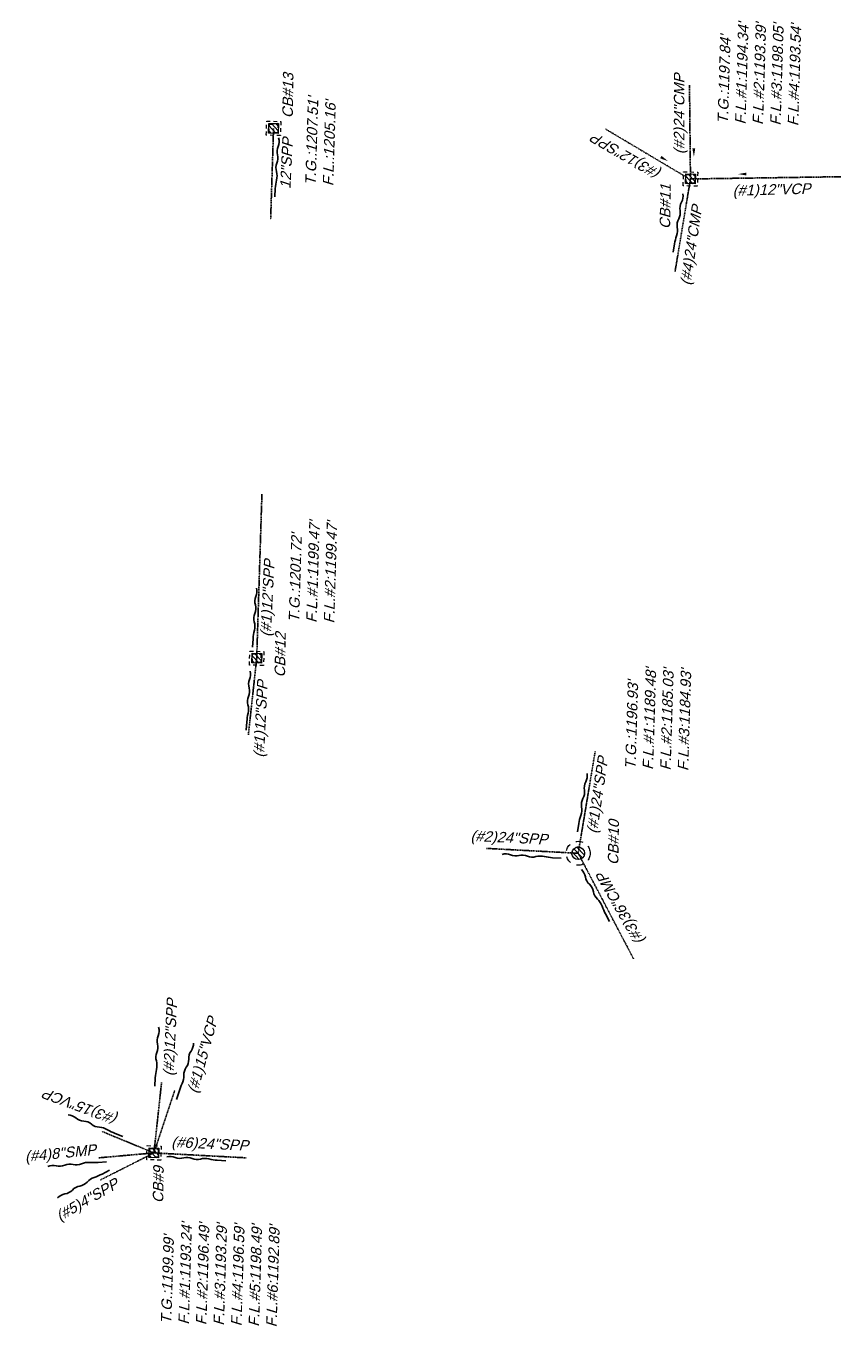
# Model space of a CAD drawing. Header units: feet. Extents: x 2383222 to 2387584, y 226448 to 228557.
# Tile 3 of 14: x 2383276 to 2383470, y 227231 to 227540. Entities that reach past the tile are written whole.
import ezdxf

# ---------------------------------------------------------------- set-up
doc = ezdxf.new("R2010")
doc.units = ezdxf.units.FT
doc.header["$MEASUREMENT"] = 0
doc.linetypes.add('OhDOT_USTN5', pattern=[0.11, 0.055, -0.055])
doc.linetypes.add('REDO_Drainage01', pattern=[1.6, 0.85, -0.75])
for name, color, linetype in [('DR_X_Cells', 121, 'Continuous'), ('DR_X_Storm_Sewer', 151, 'OhDOT_USTN5'), ('DR_X_Text', 7, 'Continuous')]:
    doc.layers.add(name, color=color, linetype=linetype)
doc.layers.add('SC_Scratch7', color=140, linetype='Continuous', plot=False)
doc.styles.add('Slanted Normal (0.125) Font 31', font='arial.ttf', dxfattribs={"oblique": 15, "height": 0.125})

# ---------------------------------------------------------------- blocks, each defined once
blk = doc.blocks.new('CB7-X')
at = {"layer": 'Defpoints', "color": 20, "linetype": 'REDO_Drainage01', "lineweight": 0}
blk.add_circle((0, 0), 0.75, dxfattribs=at)
at = {"layer": 'DR_X_Cells', "color": 151, "linetype": 'Continuous', "lineweight": 0}
for p, q in [((-0.73, -0.15), (0.15, 0.73)), ((-0.54, -0.52), (0.52, 0.54)), ((-0.18, -0.73), (0.73, 0.18))]:
    blk.add_line(p, q, dxfattribs=at)
at = {"layer": 'DR_X_Cells', "color": 151, "linetype": 'REDO_Drainage01', "lineweight": 0}
blk.add_circle((0, 0), 1.42, dxfattribs=at)
at = {"layer": 'DR_X_Cells', "color": 151, "linetype": 'Continuous', "lineweight": 0}
blk.add_circle((0, 0), 0.75, dxfattribs=at)
blk = doc.blocks.new('CB22B-X')
at = {"layer": 'Defpoints', "color": 20, "linetype": 'REDO_Drainage01', "lineweight": 0}
blk.add_lwpolyline([(-1, 1), (1, 1), (1, -1), (-1, -1), (-1, 1)], close=True, dxfattribs=at)
at = {"layer": 'DR_X_Cells', "color": 151, "linetype": 'Continuous', "lineweight": 0}
for p, q in [((-1.15, -0.61), (0.61, 1.15)), ((-1.15, 0.52), (-0.52, 1.15)), ((-0.55, -1.15), (1.15, 0.55)), ((0.58, -1.15), (1.15, -0.58))]:
    blk.add_line(p, q, dxfattribs=at)
at = {"layer": 'DR_X_Cells', "color": 151, "linetype": 'REDO_Drainage01', "lineweight": 0}
blk.add_lwpolyline([(-1.67, 1.67), (1.67, 1.67), (1.67, -1.67), (-1.67, -1.67), (-1.67, 1.67)], close=True, dxfattribs=at)
at = {"layer": 'DR_X_Cells', "color": 151, "linetype": 'Continuous', "lineweight": 0, "flags": 128}
blk.add_lwpolyline([(-1.15, 1.15), (1.15, 1.15), (1.15, -1.15), (-1.15, -1.15), (-1.15, 1.15)], close=True, dxfattribs=at)
blk = doc.blocks.new('CBS_CATCH BASIN RECTANGLE')
blk.add_blockref('CB22B-X', (0, 0))

msp = doc.modelspace()

# ---------------------------------------------------------------- linework, layer by layer
at = {"layer": 'DR_X_Storm_Sewer'}
for p, q in [((2383433.57, 227525.44), (2383433.8, 227503.23)), ((2383334.88, 227515.23), (2383334.19, 227493.62)), ((2383413.62, 227515.08), (2383433.23, 227503.42)), ((2383433.8, 227503.23), (2383430.15, 227481.29)), ((2383433.8, 227503.23), (2383469.52, 227503.76)), ((2383332.12, 227428.46), (2383330.88, 227389.57)), ((2383330.88, 227389.57), (2383328.9, 227371.39)), ((2383411.19, 227367.49), (2383407.16, 227343.33)), ((2383385.38, 227344.49), (2383407.16, 227343.33)), ((2383407.16, 227343.33), (2383420.31, 227318.27)), ((2383308.31, 227289), (2383306.5, 227272.28)), ((2383311.42, 227287.08), (2383306.5, 227272.28)), ((2383294.21, 227277.35), (2383306.5, 227272.28)), ((2383293.41, 227271.11), (2383306.5, 227272.28)), ((2383293.8, 227265.87), (2383306.5, 227272.28)), ((2383306.5, 227272.28), (2383328.39, 227271.11))]:
    msp.add_line(p, q, dxfattribs=at)
at = {"layer": 'SC_Scratch7'}
for points, format in [([(2383434.62, 227508.46, 0, 0.667, 0), (2383434.59, 227510.46, 0, 0, -0.041595), (2383434.72, 227512.46, 0, 0, 0.125362), (2383434.51, 227514.46, 0, 0, -0.167832), (2383434.48, 227516.46, 0, 0, 0.167832), (2383434.44, 227518.46, 0, 0, 0.167832)], "xyseb"), ([(2383335.16, 227498.98), (2383335.29, 227500.98, -0.041595), (2383335.59, 227502.96, 0.125362), (2383335.56, 227504.97, -0.167832), (2383335.69, 227506.96, 0.167832), (2383335.83, 227508.96, -0.167832), (2383335.96, 227510.95, 0.167832), (2383336.09, 227512.95, 0.167832)], "xyb"), ([(2383428.52, 227507.44, 0, 0.667, 0), (2383426.77, 227508.41, 0, 0, -0.041595), (2383425.1, 227509.53, 0, 0, 0.125362), (2383423.27, 227510.36, 0, 0, -0.167832), (2383421.52, 227511.33, 0, 0, 0.167832), (2383419.78, 227512.3, 0, 0, 0.167832)], "xyseb"), ([(2383445.09, 227504.38, 0, 0.667, 0), (2383447.09, 227504.4, 0, 0, -0.041595), (2383449.09, 227504.26, 0, 0, 0.125362), (2383451.09, 227504.45, 0, 0, -0.167832), (2383453.09, 227504.47, 0, 0, 0.167832), (2383455.09, 227504.49, 0, 0, 0.167832)], "xyseb"), ([(2383429.69, 227485.86), (2383430.02, 227487.83, -0.041595), (2383430.51, 227489.78, 0.125362), (2383430.68, 227491.78, -0.167832), (2383431.01, 227493.75, 0.167832), (2383431.34, 227495.72, -0.167832), (2383431.67, 227497.7, 0.167832), (2383432, 227499.67, 0.167832)], "xyb"), ([(2383329.9, 227392.23), (2383330.03, 227394.22, -0.041595), (2383330.33, 227396.21, 0.125362), (2383330.3, 227398.21, -0.167832), (2383330.43, 227400.21, 0.167832), (2383330.56, 227402.21, -0.167832), (2383330.7, 227404.2, 0.167832), (2383330.83, 227406.2, 0.167832)], "xyb"), ([(2383328.4, 227372.54), (2383328.54, 227374.53, -0.041595), (2383328.84, 227376.52, 0.125362), (2383328.81, 227378.52, -0.167832), (2383328.94, 227380.52, 0.167832), (2383329.07, 227382.51, -0.167832), (2383329.21, 227384.51, 0.167832), (2383329.34, 227386.5, 0.167832)], "xyb"), ([(2383406.97, 227348.41), (2383407.3, 227350.38, -0.041595), (2383407.79, 227352.32, 0.125362), (2383407.96, 227354.32, -0.167832), (2383408.29, 227356.3, 0.167832), (2383408.62, 227358.27, -0.167832), (2383408.95, 227360.24, 0.167832), (2383409.28, 227362.21, 0.167832)], "xyb"), ([(2383403.1, 227342.14), (2383401.1, 227342.27, -0.041595), (2383399.12, 227342.57, 0.125362), (2383397.11, 227342.54, -0.167832), (2383395.11, 227342.67, 0.167832), (2383393.12, 227342.81, -0.167832), (2383391.12, 227342.94, 0.167832), (2383389.13, 227343.07, 0.167832)], "xyb"), ([(2383414.61, 227327.19), (2383413.65, 227328.94, -0.041595), (2383412.84, 227330.78, 0.125362), (2383411.74, 227332.46, -0.167832), (2383410.78, 227334.21, 0.167832), (2383409.83, 227335.97, -0.167832), (2383408.87, 227337.72, 0.167832), (2383407.91, 227339.48, 0.167832)], "xyb"), ([(2383306.68, 227288.11), (2383306.81, 227290.11, -0.041595), (2383307.11, 227292.09, 0.125362), (2383307.08, 227294.1, -0.167832), (2383307.21, 227296.09, 0.167832), (2383307.35, 227298.09, -0.167832), (2383307.48, 227300.08, 0.167832), (2383307.62, 227302.08, 0.167832)], "xyb"), ([(2383311.89, 227284.91), (2383312.46, 227286.83, -0.041595), (2383313.19, 227288.7, 0.125362), (2383313.6, 227290.66, -0.167832), (2383314.17, 227292.58, 0.167832), (2383314.74, 227294.5, -0.167832), (2383315.31, 227296.42, 0.167832), (2383315.88, 227298.33, 0.167832)], "xyb"), ([(2383299.15, 227276.18), (2383297.29, 227276.91, -0.041595), (2383295.49, 227277.79, 0.125362), (2383293.56, 227278.37, -0.167832), (2383291.7, 227279.1, 0.167832), (2383289.84, 227279.83, -0.167832), (2383287.98, 227280.56, 0.167832), (2383286.12, 227281.29, 0.167832)], "xyb"), ([(2383295.28, 227270.18), (2383293.29, 227270.02, -0.041595), (2383291.28, 227270.03, 0.125362), (2383289.3, 227269.7, -0.167832), (2383287.31, 227269.54, 0.167832), (2383285.32, 227269.38, -0.167832), (2383283.32, 227269.22, 0.167832), (2383281.33, 227269.06, 0.167832)], "xyb"), ([(2383323.54, 227270.42), (2383321.54, 227270.55, -0.041595), (2383319.56, 227270.85, 0.125362), (2383317.55, 227270.82, -0.167832), (2383315.55, 227270.95, 0.167832), (2383313.56, 227271.09, -0.167832), (2383311.56, 227271.22, 0.167832), (2383309.57, 227271.35, 0.167832)], "xyb"), ([(2383295.96, 227268.21), (2383294.19, 227267.27, -0.041595), (2383292.35, 227266.47, 0.125362), (2383290.67, 227265.37, -0.167832), (2383288.91, 227264.43, 0.167832), (2383287.15, 227263.48, -0.167832), (2383285.38, 227262.54, 0.167832), (2383283.62, 227261.59, 0.167832)], "xyb")]:
    msp.add_lwpolyline(points, format=format, dxfattribs=at)

# ---------------------------------------------------------------- block references
at = {"layer": 'DR_X_Cells', "rotation": 88.23333334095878}
for p in [(2383334.88, 227515.23), (2383433.8, 227503.23), (2383330.88, 227389.57), (2383306.5, 227272.28)]:
    msp.add_blockref('CBS_CATCH BASIN RECTANGLE', p, dxfattribs=at)
at = {"layer": 'DR_X_Cells', "xscale": 2, "yscale": 2, "zscale": 2, "rotation": 88.23333334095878}
msp.add_blockref('CB7-X', (2383407.16, 227343.33), dxfattribs=at)

# ---------------------------------------------------------------- texts
at = {"layer": 'DR_X_Text', "style": 'Slanted Normal (0.125) Font 31', "oblique": 15}
for s, rotation, p in [('CB#13', 89.0881, (2383339.44, 227517.64)), ('(#2)24"CMP', 90.0075, (2383432.36, 227509.11)), ('12"SPP', 87.2422, (2383338.89, 227500.85)), ('(#3)12"SPP', 149.8759, (2383427.09, 227505.07)), ('CB#11', 89.0881, (2383428.97, 227491.35)), ('(#1)12"VCP', 1.4956, (2383443.83, 227499.24)), ('(#4)24"CMP', 81.5755, (2383433.82, 227477.89)), ('(#1)12"SPP', 87.2422, (2383334.24, 227394.61)), ('CB#12', 89.0881, (2383337.6, 227385.03)), ('(#1)12"SPP', 87.2422, (2383332.61, 227365.98)), ('(#1)24"SPP', 81.5755, (2383411.62, 227347.89)), ('(#2)24"SPP', 357.2422, (2383381.56, 227346.27)), ('CB#10', 89.0881, (2383416.68, 227340.53)), ('(#3)36"CMP', 119.6654, (2383423, 227322.52)), ('(#2)12"SPP', 87.2422, (2383311.16, 227290.46)), ('(#1)15"VCP', 74.5194, (2383316.77, 227286.22)), ('(#3)15"VCP', 159.6328, (2383298.26, 227281.15)), ('(#6)24"SPP', 357.2422, (2383310.56, 227273.67)), ('(#4)8"SMP', 5.6785, (2383276, 227270.17)), ('(#5)4"SPP', 30.0069, (2383284.19, 227256.03)), ('CB#9', 89.0881, (2383308.7, 227260.37))]:
    msp.add_text(s, height=2.5, rotation=rotation, dxfattribs=at).set_placement(p)
at = {"layer": 'DR_X_Text', "char_height": 2.5, "width": 45.2658, "attachment_point": 1, "rotation": 88.2333, "style": 'Slanted Normal (0.125) Font 31'}
for s, insert in [("T.G.:1197.84'\\PF.L.#1:1194.34'\\PF.L.#2:1193.39'\\PF.L.#3:1198.05'\\PF.L.#4:1193.54'", (2383440.2, 227516.33)), ("T.G.:1207.51'\\PF.L.:1205.16'", (2383342.38, 227501.71)), ("T.G.:1201.72'\\PF.L.#1:1199.47'\\PF.L.#2:1199.47'", (2383338.45, 227398.14)), ("T.G.:1196.93'\\PF.L.#1:1189.48'\\PF.L.#2:1185.03'\\PF.L.#3:1184.93'", (2383418.27, 227363.27)), ("T.G.:1199.99'\\PF.L.#1:1193.24'\\PF.L.#2:1196.49'\\PF.L.#3:1193.29'\\PF.L.#4:1196.59'\\PF.L.#5:1198.49'\\PF.L.#6:1192.89'", (2383308.12, 227231.74))]:
    msp.add_mtext(s, dxfattribs=dict(at, insert=insert))

doc.saveas('drawing.dxf')
